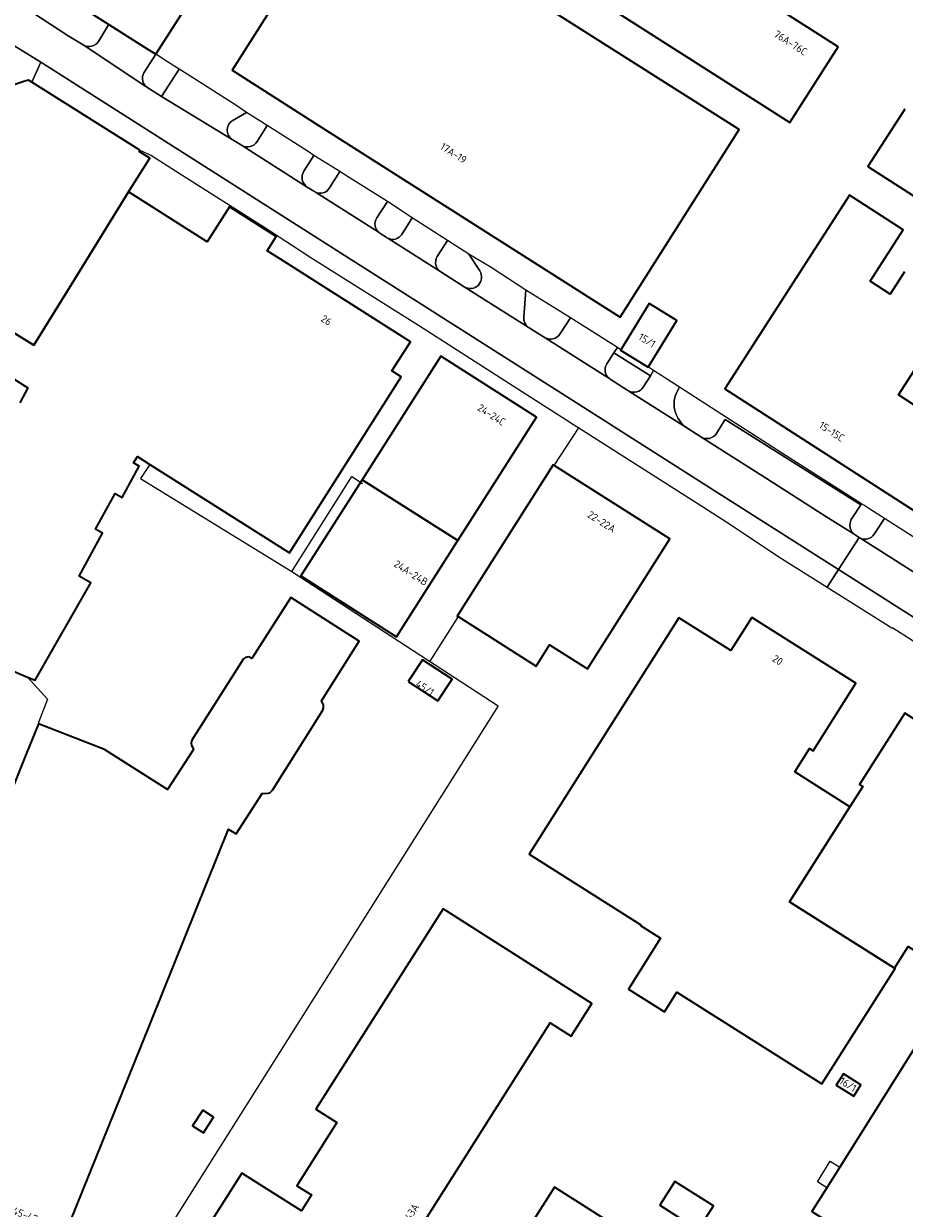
# Model space of a CAD drawing. Extents: x 150256 to 156914, y 461459 to 469481.
# Tile 81 of 256: x 153591 to 153750, y 463971 to 464185. Entities that reach past the tile are written whole.
import ezdxf
from ezdxf.enums import TextEntityAlignment as Align

# ---------------------------------------------------------------- set-up
doc = ezdxf.new("R2010")
doc.units = 0
doc.header["$LTSCALE"] = 0.75
for name, color, linetype, lineweight in [('B-RO-GR-BEPLANTING_CULTUUR_BODEMBEDEKKER-GV', 251, 'CONTINUOUS', 18), ('B-RO-IE-TERREINAFSCHEIDING_KUNSTMATIG_HEKWERK-G', 251, 'IE-TERREINAFSCHEIDING-KUNSTMATIG', 18), ('B-RO-OG-BEBOUWING-GV', 6, 'CONTINUOUS', 35), ('B-RO-OG-BEBOUWING-T18', 1, 'CONTINUOUS', 18), ('B-RO-OG-TERREIN_CULTUURSCHEIDING-GV', 251, 'CONTINUOUS', 18), ('B-RO-VH-VERHARDING_ASFALT-GV', 251, 'CONTINUOUS', 18), ('B-RO-VH-VERHARDING_BETONSTRAATSTEEN-GV', 251, 'CONTINUOUS', 18), ('B-RO-VH-VERHARDING_TEGEL-GV', 251, 'CONTINUOUS', 18)]:
    doc.layers.add(name, color=color, linetype=linetype, lineweight=lineweight)
doc.styles.add('NLCS-ISO-M200-T18', font='NLCS-ISO.ttf', dxfattribs={"height": 360})
doc.linetypes.add('IE-TERREINAFSCHEIDING-KUNSTMATIG', pattern='A,4,[82,NLCS.SHX,S=0.75,R=90,X=0,Y=0],4,-2', length=10)

msp = doc.modelspace()

# ---------------------------------------------------------------- linework, layer by layer
at = {"layer": 'B-RO-GR-BEPLANTING_CULTUUR_BODEMBEDEKKER-GV'}
for points in [[(153604.653, 464181.531), (153606.464, 464184.514), (153606.513, 464184.595), (153598.475, 464189.693), (153596.956, 464190.656), (153594.99, 464191.765), (153592.915, 464186.624)], [(153592.915, 464186.624), (153599.188, 464182.529), (153601.872, 464180.918)], [(153631.393, 464168.676), (153628.764, 464167.178)], [(153633.293, 464163.472), (153635.083, 464166.355), (153631.393, 464168.676)], [(153628.81, 464163.839), (153630.459, 464162.788)], [(153646.375, 464155.053), (153648.209, 464158.034), (153643.562, 464160.947), (153641.72, 464158.072)], [(153642.365, 464155.232), (153643.56, 464154.469)], [(153643.803, 464154.325), (153643.82, 464154.315)], [(153659.42, 464146.671), (153661.29, 464149.648), (153656.827, 464152.629), (153654.946, 464149.655)], [(153655.456, 464146.911), (153656.587, 464146.172)], [(153673.52, 464140.057), (153671.524, 464143.117), (153667.715, 464145.571), (153665.836, 464142.653)], [(153666.457, 464139.922), (153670.709, 464137.19)], [(153689.884, 464131.569), (153681.856, 464136.602), (153681.462, 464131.739)], [(153687.968, 464128.628), (153689.884, 464131.569)], [(153682.425, 464129.797), (153685.31, 464127.991)], [(153703.045, 464119.076), (153704.352, 464121.1), (153697.752, 464125.252), (153696.469, 464123.253)], [(153696.928, 464120.603), (153697.047, 464120.52), (153700.269, 464118.473)], [(153716.257, 464110.713), (153717.812, 464113.182), (153717.849, 464113.242), (153742.373, 464097.792), (153742.485, 464097.967), (153738.997, 464100.188), (153728.864, 464106.639), (153718.069, 464113.592), (153709.789, 464118.925), (153709.619, 464119.035), (153709.413, 464118.717)], [(153710.92, 464111.721), (153713.453, 464110.08)]]:
    msp.add_lwpolyline(points, dxfattribs=at)
for points in [[(153601.872, 464180.918, 0.4117688), (153604.653, 464181.531)], [(153628.764, 464167.178, 0.5390844), (153628.81, 464163.839)], [(153630.459, 464162.788, 0.4099846), (153633.293, 464163.472)], [(153641.72, 464158.072, 0.4108364), (153642.365, 464155.232)], [(153643.82, 464154.315, 0.3883069), (153646.375, 464155.053)], [(153643.56, 464154.469, 0.0394814), (153643.803, 464154.325)], [(153654.946, 464149.655, 0.4076155), (153655.349, 464146.988)], [(153655.349, 464146.988, 0.0229037), (153655.456, 464146.911)], [(153656.587, 464146.172, 0.0476888), (153656.907, 464145.971)], [(153656.907, 464145.971, 0.3868142), (153659.42, 464146.671)], [(153665.836, 464142.653, 0.4089291), (153666.457, 464139.922)], [(153670.709, 464137.19, 0.8034502), (153673.52, 464140.057)], [(153681.462, 464131.739, 0.2592381), (153682.274, 464129.902)], [(153682.274, 464129.902, 0.0227048), (153682.425, 464129.797)], [(153685.31, 464127.991, 0.3984375), (153687.968, 464128.628)], [(153696.469, 464123.253, 0.399659), (153696.928, 464120.603)], [(153700.269, 464118.473, 0.0238187), (153700.465, 464118.364)], [(153700.465, 464118.364, 0.3814397), (153703.045, 464119.076)], [(153709.413, 464118.717, 0.0965385), (153708.713, 464116.975)], [(153708.713, 464116.975, 0.0964816), (153708.716, 464115.099)], [(153708.716, 464115.099, 0.097621), (153709.49, 464113.196)], [(153709.49, 464113.196, 0.0974215), (153710.92, 464111.721)], [(153713.453, 464110.08, 0.4154015), (153716.257, 464110.713)]]:
    msp.add_lwpolyline(points, format="xyb", dxfattribs=at)
msp.add_lwpolyline([(153613.218, 464173.404), (153616.016, 464171.591), (153619.215, 464176.496), (153617.106, 464177.839), (153615.001, 464179.213), (153612.924, 464176.027), (153612.832, 464175.873), (153612.754, 464175.712), (153612.69, 464175.545), (153612.641, 464175.373), (153612.607, 464175.198), (153612.588, 464175.02), (153612.585, 464174.841), (153612.597, 464174.662), (153612.625, 464174.486), (153612.667, 464174.312), (153612.725, 464174.143), (153612.797, 464173.979), (153612.883, 464173.822), (153612.983, 464173.673), (153613.094, 464173.533)], close=True, dxfattribs=at)
at = {"layer": 'B-RO-IE-TERREINAFSCHEIDING_KUNSTMATIG_HEKWERK-G'}
for points in [[(153686.981, 464104.914), (153691.413, 464111.74)], [(153613.892, 464105.111), (153612.214, 464102.551)], [(153612.214, 464102.551), (153639.582, 464085.739)], [(153639.582, 464085.739), (153650.425, 464102.924), (153652.317, 464101.629)], [(153639.582, 464085.739), (153676.846, 464061.496), (153638.087, 464000)], [(153669.588, 464077.629), (153664.481, 464069.54)], [(153591.848, 464066.676), (153595.442, 464062.663), (153593.815, 464058.444), (153593.799, 464058.255)], [(153638.087, 464000), (153606.538, 463949.945)], [(153736.216, 463974.419), (153734.531, 463975.479), (153736.841, 463979.181), (153738.539, 463978.113)]]:
    msp.add_lwpolyline(points, dxfattribs=at)
at = {"layer": 'B-RO-OG-BEBOUWING-GV'}
for points in [[(153595.79, 464194.193), (153597.874, 464192.978), (153596.956, 464190.656), (153598.475, 464189.693), (153606.513, 464184.595), (153612.934, 464180.524), (153615.001, 464179.213), (153638.214, 464215.569), (153611.861, 464232.617), (153611.729, 464232.406), (153611.147, 464231.474), (153610.112, 464229.818)], [(153650.251, 464210.15), (153628.76, 464176.319), (153644.994, 464165.992), (153698.902, 464131.699), (153720.347, 464165.608), (153664.671, 464200.984), (153674.702, 464216.654), (153660.224, 464225.851)], [(153675.083, 464201.632), (153729.549, 464166.882), (153738.267, 464180.546), (153683.801, 464215.297)], [(153577.593, 464148.196), (153574.656, 464140.849), (153573.804, 464138.717), (153588.717, 464129.333), (153592.961, 464126.662), (153599.806, 464137.712), (153610.077, 464154.346), (153613.918, 464160.45), (153611.972, 464161.675), (153612.111, 464161.897), (153592.629, 464174.157), (153591.992, 464174.558), (153591.128, 464174.268), (153588.862, 464173.507), (153587.535, 464173.062), (153587.33, 464172.55), (153577.742, 464148.568)], [(153699.002, 464125.832), (153698.953, 464125.752), (153703.947, 464122.688), (153703.951, 464122.695), (153709.131, 464131.137), (153704.137, 464134.201)], [(153652.278, 464102.348), (153669.558, 464091.341), (153683.767, 464113.653), (153666.485, 464124.658)], [(153686.981, 464104.914), (153686.777, 464105.043), (153669.459, 464077.711), (153669.588, 464077.629), (153683.71, 464068.681), (153686.143, 464072.521), (153692.991, 464068.182), (153707.876, 464091.675)], [(153652.278, 464102.348), (153652.156, 464102.157), (153641.212, 464084.972), (153658.494, 464073.967), (153669.438, 464091.152), (153669.558, 464091.341)], [(153748.433, 464014.107), (153748.408, 464014.068), (153729.49, 464026.097), (153740.389, 464043.241), (153730.406, 464049.529), (153733.095, 464053.773), (153733.723, 464053.375), (153741.425, 464065.569), (153722.651, 464077.454), (153718.857, 464071.457), (153709.493, 464077.385), (153682.447, 464034.671), (153702.618, 464021.9), (153702.559, 464021.807), (153706.191, 464019.507), (153700.361, 464010.298), (153706.886, 464006.167), (153709.137, 464009.722), (153735.309, 463993.153), (153748.534, 464014.04)], [(153660.604, 464065.869), (153665.945, 464062.38), (153668.503, 464066.296), (153663.162, 464069.785)], [(153752.344, 464017.097), (153771.203, 464046.638), (153771.132, 464046.683), (153770.93, 464046.363), (153769.576, 464047.213), (153769.894, 464047.718), (153750.32, 464060.151), (153742.121, 464047.253), (153742.704, 464046.883), (153740.389, 464043.241), (153729.49, 464026.097), (153748.408, 464014.068), (153748.433, 464014.107), (153750.911, 464018.007)], [(153616.773, 463956.574), (153635.83, 463949.665), (153639.366, 463955.238), (153655.012, 463945.309), (153662.34, 463956.864), (153656.601, 463960.504), (153658.421, 463963.375), (153659.814, 463962.493), (153686.231, 464004.197), (153690.002, 464001.802), (153693.755, 464007.715), (153666.886, 464024.78), (153643.917, 463988.579), (153647.692, 463986.188), (153640.469, 463974.78), (153643.132, 463973.097), (153641.329, 463970.239), (153630.509, 463977.064), (153623.192, 463965.502), (153622.477, 463964.372), (153621.928, 463964.72)], [(153738.539, 463978.113), (153736.216, 463974.419), (153733.523, 463970.136), (153759.742, 463953.652), (153760.26, 463953.327), (153763.158, 463957.943), (153762.641, 463958.267), (153765.124, 463962.218), (153766.951, 463965.126), (153768.222, 463964.311), (153769.039, 463965.586), (153767.416, 463966.609), (153778.252, 463983.845), (153752.372, 464000.116)], [(153741.064, 463990.972), (153742.363, 463993.03), (153739.207, 463995.012), (153737.917, 463992.955)], [(153623.484, 463988.422), (153621.641, 463985.585), (153623.604, 463984.31), (153625.446, 463987.147)], [(153712.941, 463966.823), (153715.739, 463971.12), (153708.767, 463975.554), (153706.064, 463971.257)], [(153680.373, 463959.464), (153664.641, 463934.667), (153665.217, 463934.277), (153664.696, 463933.179), (153668.169, 463930.958), (153668.945, 463931.92), (153673.91, 463928.738), (153676.506, 463932.876), (153680.643, 463930.286), (153679.867, 463929.049), (153686.425, 463924.868), (153706.093, 463955.7), (153697.535, 463961.156), (153700.548, 463965.882), (153687.028, 463974.494), (153678.297, 463960.783)]]:
    msp.add_lwpolyline(points, close=True, dxfattribs=at)
for points in [[(153750.283, 464169.317), (153743.615, 464158.932), (153771.856, 464140.798)], [(153584.2, 464069.923), (153591.848, 464066.675), (153593.185, 464066.108), (153603.245, 464083.73), (153601.135, 464084.935), (153605.389, 464092.693), (153604.091, 464093.404), (153607.634, 464099.867), (153608.932, 464099.155), (153611.158, 464103.215), (153612.009, 464104.767), (153610.983, 464105.393), (153611.69, 464106.508), (153613.892, 464105.111), (153639.125, 464089.102), (153659.332, 464120.953), (153657.643, 464122.024), (153660.981, 464127.285), (153637.973, 464141.881), (153635.108, 464143.699), (153636.758, 464146.3), (153628.315, 464151.657), (153624.297, 464145.324), (153610.077, 464154.346), (153599.806, 464137.712), (153592.961, 464126.662), (153588.717, 464129.333)], [(153750.248, 464139.886), (153747.658, 464135.869), (153744.02, 464138.216), (153749.991, 464147.474), (153740.279, 464153.738), (153717.758, 464118.737), (153752.109, 464096.634)], [(153754.704, 464114.086), (153749.142, 464117.657), (153756.131, 464128.542)], [(153584.911, 464123.368), (153591.882, 464118.96), (153590.416, 464116.249)], [(153599.551, 463968.236), (153612.353, 464000), (153628.143, 464039.175), (153628.185, 464039.149), (153629.512, 464038.331), (153634.233, 464045.636), (153635.3, 464045.684), (153635.574, 464045.781), (153636.067, 464046.251), (153645.196, 464060.708), (153645.318, 464061.15), (153645.273, 464061.678), (153644.908, 464062.396), (153651.755, 464073.179), (153639.413, 464081.047), (153632.371, 464070.023), (153631.789, 464070.319), (153631.484, 464070.304), (153631.186, 464070.218), (153630.861, 464069.96), (153621.478, 464055.276), (153621.403, 464054.726), (153621.455, 464054.348), (153621.821, 464053.602), (153617.106, 464046.372), (153605.704, 464053.58), (153593.799, 464058.255), (153591.537, 464052.608), (153570.466, 464000)]]:
    msp.add_lwpolyline(points, dxfattribs=at)
at = {"layer": 'B-RO-OG-TERREIN_CULTUURSCHEIDING-GV'}
for points in [[(153744.787, 464092.486), (153746.612, 464095.343), (153743.821, 464097.117), (153742.882, 464097.714), (153742.485, 464097.967), (153742.373, 464097.792), (153740.825, 464095.512)], [(153740.946, 464092.611), (153742.031, 464091.921)], [(153742.155, 464091.847), (153742.169, 464091.838)]]:
    msp.add_lwpolyline(points, dxfattribs=at)
for points in [[(153740.825, 464095.512, 0.3450427), (153740.946, 464092.611)], [(153742.169, 464091.838, 0.3888489), (153744.787, 464092.486)], [(153742.031, 464091.921, 0.0308845), (153742.155, 464091.847)]]:
    msp.add_lwpolyline(points, format="xyb", dxfattribs=at)
at = {"layer": 'B-RO-VH-VERHARDING_ASFALT-GV'}
for points in [[(153643.56, 464154.469), (153642.365, 464155.232), (153630.459, 464162.788), (153628.81, 464163.839), (153616.016, 464171.591), (153613.218, 464173.404), (153601.872, 464180.918), (153599.188, 464182.529), (153592.915, 464186.624)], [(153589.521, 464180.686), (153594.243, 464177.802), (153595.382, 464177.076), (153649.656, 464142.495), (153649.664, 464142.49), (153649.659, 464142.5), (153649.667, 464142.495), (153663.697, 464133.577), (153691.678, 464115.791), (153715.866, 464100.417), (153738.342, 464086.13), (153742.031, 464091.921), (153740.946, 464092.611), (153736.06, 464095.716), (153725.125, 464102.664), (153713.453, 464110.08), (153710.92, 464111.721), (153700.465, 464118.364)], [(153655.349, 464146.988), (153643.82, 464154.315), (153643.803, 464154.325)], [(153656.587, 464146.172), (153655.456, 464146.911)], [(153666.457, 464139.922), (153656.907, 464145.971)], [(153682.274, 464129.902), (153670.709, 464137.19), (153666.457, 464139.922)], [(153700.269, 464118.473), (153697.047, 464120.52), (153696.928, 464120.603), (153695.39, 464121.574), (153685.31, 464127.991), (153682.425, 464129.797)], [(153742.031, 464091.921), (153738.342, 464086.13), (153777.844, 464061.021), (153803.854, 464044.617), (153874.597, 464000), (153908.753, 463978.196)], [(153796.977, 464057.133), (153784.535, 464064.981), (153784.646, 464065.162), (153781.359, 464067.007), (153781.041, 464067.185), (153770.647, 464073.762), (153768.836, 464074.908), (153753.829, 464084.401), (153753.733, 464084.468), (153742.169, 464091.838), (153742.155, 464091.847)]]:
    msp.add_lwpolyline(points, dxfattribs=at)
for points in [[(153643.803, 464154.325, -0.0394814), (153643.56, 464154.469)], [(153655.456, 464146.911, -0.0229037), (153655.349, 464146.988)], [(153656.907, 464145.971, -0.0476888), (153656.587, 464146.172)], [(153682.425, 464129.797, -0.0227048), (153682.274, 464129.902)], [(153700.465, 464118.364, -0.0238187), (153700.269, 464118.473)], [(153742.155, 464091.847, -0.0308845), (153742.031, 464091.921)]]:
    msp.add_lwpolyline(points, format="xyb", dxfattribs=at)
at = {"layer": 'B-RO-VH-VERHARDING_BETONSTRAATSTEEN-GV'}
for points in [[(153615.001, 464179.213), (153612.934, 464180.524), (153606.513, 464184.595), (153606.464, 464184.514), (153604.653, 464181.531)], [(153601.872, 464180.918), (153613.218, 464173.404), (153613.094, 464173.533), (153612.983, 464173.673), (153612.883, 464173.822), (153612.797, 464173.979), (153612.725, 464174.143), (153612.667, 464174.312), (153612.625, 464174.486), (153612.597, 464174.662), (153612.585, 464174.841), (153612.588, 464175.02), (153612.607, 464175.198), (153612.641, 464175.373), (153612.69, 464175.545), (153612.754, 464175.712), (153612.832, 464175.873), (153612.924, 464176.027), (153615.001, 464179.213)], [(153619.215, 464176.496), (153616.016, 464171.591), (153628.81, 464163.839)], [(153628.764, 464167.178), (153631.393, 464168.676), (153629.423, 464169.997), (153620.637, 464175.591), (153619.215, 464176.496)], [(153641.72, 464158.072), (153643.562, 464160.947), (153642.514, 464161.662), (153635.083, 464166.355), (153633.293, 464163.472)], [(153630.459, 464162.788), (153642.365, 464155.232)], [(153656.827, 464152.629), (153649.608, 464157.157), (153648.209, 464158.034), (153646.375, 464155.053)], [(153643.82, 464154.315), (153655.349, 464146.988)], [(153654.946, 464149.655), (153656.827, 464152.629)], [(153665.836, 464142.653), (153667.715, 464145.571), (153661.29, 464149.648), (153659.42, 464146.671)], [(153656.907, 464145.971), (153666.457, 464139.922)], [(153671.524, 464143.117), (153673.52, 464140.057)], [(153681.462, 464131.739), (153681.856, 464136.602), (153675.565, 464140.673), (153671.524, 464143.117)], [(153670.709, 464137.19), (153682.274, 464129.902)], [(153689.884, 464131.569), (153687.968, 464128.628)], [(153696.469, 464123.253), (153697.752, 464125.252), (153698.378, 464126.224), (153689.884, 464131.569)], [(153685.31, 464127.991), (153695.39, 464121.574), (153696.928, 464120.603)], [(153709.413, 464118.717), (153709.619, 464119.035), (153704.914, 464122.077), (153704.352, 464121.1), (153703.045, 464119.076)], [(153700.465, 464118.364), (153710.92, 464111.721)], [(153717.812, 464113.182), (153716.257, 464110.713)], [(153740.825, 464095.512), (153742.373, 464097.792), (153717.849, 464113.242), (153717.812, 464113.182)], [(153713.453, 464110.08), (153725.125, 464102.664), (153736.06, 464095.716), (153740.946, 464092.611)], [(153753.242, 464087.01), (153755.091, 464089.952), (153754.848, 464090.107), (153753.817, 464090.761), (153746.612, 464095.343), (153744.787, 464092.486)], [(153742.169, 464091.838), (153753.733, 464084.468)], [(153777.844, 464061.021), (153738.342, 464086.13), (153736.299, 464082.924), (153747.931, 464075.596), (153748.136, 464075.571), (153752.93, 464072.518)]]:
    msp.add_lwpolyline(points, dxfattribs=at)
for points in [[(153604.653, 464181.531, -0.4117688), (153601.872, 464180.918)], [(153628.81, 464163.839, -0.5390844), (153628.764, 464167.178)], [(153633.293, 464163.472, -0.4099846), (153630.459, 464162.788)], [(153642.365, 464155.232, -0.4108364), (153641.72, 464158.072)], [(153646.375, 464155.053, -0.3883069), (153643.82, 464154.315)], [(153655.349, 464146.988, -0.4076155), (153654.946, 464149.655)], [(153659.42, 464146.671, -0.3868142), (153656.907, 464145.971)], [(153666.457, 464139.922, -0.4089291), (153665.836, 464142.653)], [(153673.52, 464140.057, -0.8034502), (153670.709, 464137.19)], [(153682.274, 464129.902, -0.2592381), (153681.462, 464131.739)], [(153687.968, 464128.628, -0.3984375), (153685.31, 464127.991)], [(153696.928, 464120.603, -0.399659), (153696.469, 464123.253)], [(153703.045, 464119.076, -0.3814397), (153700.465, 464118.364)], [(153708.713, 464116.975, -0.0965385), (153709.413, 464118.717)], [(153708.716, 464115.099, -0.0964816), (153708.713, 464116.975)], [(153709.49, 464113.196, -0.097621), (153708.716, 464115.099)], [(153710.92, 464111.721, -0.0974215), (153709.49, 464113.196)], [(153716.257, 464110.713, -0.4154015), (153713.453, 464110.08)], [(153740.946, 464092.611, -0.3450427), (153740.825, 464095.512)], [(153744.787, 464092.486, -0.3888489), (153742.169, 464091.838)]]:
    msp.add_lwpolyline(points, format="xyb", dxfattribs=at)
msp.add_lwpolyline([(153595.382, 464177.076), (153594.243, 464177.802), (153592.629, 464174.157), (153612.111, 464161.897), (153614.205, 464160.902), (153618.555, 464158.141), (153622.995, 464155.32), (153630.233, 464150.722), (153634.661, 464147.909), (153639.699, 464144.655), (153643.025, 464142.508), (153662.42, 464130.249), (153685.071, 464115.742), (153689.753, 464112.787), (153689.991, 464112.637), (153691.413, 464111.74), (153713.932, 464097.385), (153719.016, 464094.148), (153727.562, 464088.427), (153736.299, 464082.924), (153738.342, 464086.13), (153715.866, 464100.417), (153691.678, 464115.791), (153663.697, 464133.577), (153649.667, 464142.495), (153649.659, 464142.5), (153649.664, 464142.49), (153649.656, 464142.495)], close=True, dxfattribs=at)
at = {"layer": 'B-RO-VH-VERHARDING_TEGEL-GV'}
msp.add_lwpolyline([(153561.292, 464126.135), (153567.095, 464140.824), (153568.644, 464144.881), (153568.668, 464144.872), (153571.643, 464152.184), (153581.398, 464176.543), (153586.137, 464174.635), (153585.588, 464173.225), (153587.33, 464172.55), (153587.535, 464173.062), (153588.862, 464173.507), (153591.128, 464174.268), (153591.992, 464174.558), (153592.629, 464174.157), (153594.243, 464177.802), (153589.521, 464180.686)], dxfattribs=at)
msp.add_lwpolyline([(153704.914, 464122.077), (153704.897, 464122.088), (153704.186, 464122.547), (153703.951, 464122.695), (153703.947, 464122.688), (153698.953, 464125.752), (153699.002, 464125.832), (153698.378, 464126.224), (153697.752, 464125.252), (153704.352, 464121.1)], close=True, dxfattribs=at)

# ---------------------------------------------------------------- texts
at = {"layer": 'B-RO-OG-BEBOUWING-T18', "style": 'NLCS-ISO-M200-T18'}
for s, rotation, p in [('76A-76C', 327.5, (153729.67, 464181.287)), ('17A-19', 327.5, (153668.767, 464161.354)), ('26', 327.5, (153645.803, 464131.165)), ('15/1', 328.5, (153703.729, 464127.515)), ('24-24C', 327.5, (153675.646, 464114.082)), ('15-15C', 327.2, (153737.098, 464111.049)), ('22-22A', 327.7, (153695.536, 464094.759)), ('24A-24B', 327.5, (153661.103, 464085.51)), ('20', 327.7, (153727.338, 464069.752)), ('45/1', 326.8, (153663.613, 464064.712)), ('16/1', 327.9, (153740.043, 463993.068)), ('45-47A', 338.6, (153591.946, 463969.283)), ('43A', 57.7, (153661.243, 463970.06))]:
    msp.add_text(s, height=1.35, rotation=rotation, dxfattribs=at).set_placement(p, align=Align.MIDDLE)

doc.saveas('drawing.dxf')
